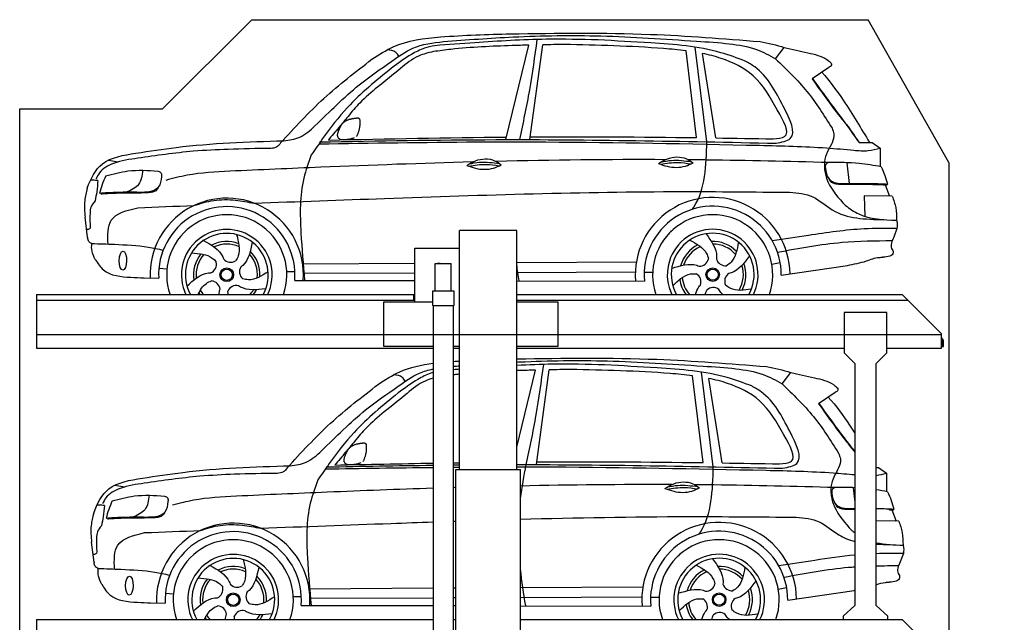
# Model space of a CAD drawing. Header units: millimetres. Extents: x 200 to 5711, y 92 to 9350.
# Tile 4 of 4: x 200 to 5711, y 5975 to 9350. Entities that reach past the tile are written whole.
import ezdxf

# ---------------------------------------------------------------- set-up
doc = ezdxf.new("R2010")
doc.units = ezdxf.units.MM
doc.linetypes.add('GEN3', pattern=[6.25, 5, -1.25])
doc.layers.add('3', color=6, linetype='GEN3')
doc.layers.add('car', color=10, linetype='Continuous')

msp = doc.modelspace()

# ---------------------------------------------------------------- linework, layer by layer
for p, q in [((1000, 8850), (1500, 9350)), ((5400, 8550), (4950, 9350)), ((200, 8850), (1000, 8850)), ((2982, 8170), (2662, 8170)), ((2412, 8070), (2662, 8070)), ((2412, 7770), (2412, 8070)), ((2526, 7985.4), (2616, 7985.4)), ((2526, 7830), (2526, 7985.4)), ((2553.5, 7985.4), (2538.5, 7985.4)), ((2616, 7830), (2616, 7985.4)), ((2631, 7830), (2511, 7830)), ((2511, 7830), (2511, 7751)), ((2631, 7751), (2631, 7830)), ((295, 7810), (2412, 7810)), ((295, 7810), (295, 7510)), ((2406, 7780), (2406, 7810)), ((2982, 7810), (5140, 7810)), ((5360, 7590), (5140, 7810)), ((2237.5, 7520), (2237.5, 7770)), ((2237.5, 7770), (2511, 7770)), ((2511, 7751), (2512, 7750)), ((2512, 7750), (2630, 7750)), ((2513.5, 7750), (2513.5, 3990)), ((2628.5, 3990), (2628.5, 7750)), ((2630, 7750), (2631, 7751)), ((2982, 7770), (3212.5, 7770)), ((3212.5, 7770), (3212.5, 7520)), ((4814.5, 7710), (4814.5, 7485)), ((5054.5, 7710), (4814.5, 7710)), ((5054.5, 7485), (5054.5, 7710)), ((5360, 7510), (5360, 7590)), ((5360, 7557.7), (5360, 7550)), ((295, 7510), (2513.5, 7510)), ((2513.5, 7520), (2237.5, 7520)), ((2662, 7520), (2628.5, 7520)), ((2628.5, 7510), (2662, 7510)), ((3212.5, 7520), (2982, 7520)), ((2982, 7510), (4814.5, 7510)), ((5054.5, 7510), (5360, 7510)), ((4874.5, 7425), (4814.5, 7485)), ((5054.5, 7485), (4994.5, 7425)), ((4874.5, 7425), (4874.5, 6603.1)), ((4994.5, 6611.3), (4994.5, 7425)), ((2641, 265), (2641, 6830)), ((2641, 6830), (3003, 6830)), ((3003, 265), (3003, 6830)), ((4874.5, 6603.1), (4874.5, 6070)), ((4994.5, 6070), (4994.5, 6611.3)), ((4874.5, 6070), (4809.5, 6010)), ((5059.5, 6010), (4994.5, 6070)), ((4809.5, 6010), (4809.5, 5990)), ((5059.5, 5990), (5059.5, 6010)), ((295, 5990), (2513.5, 5990)), ((295, 5990), (295, 5690)), ((2628.5, 5990), (2641, 5990)), ((3003, 5990), (5140, 5990)), ((5360, 5770), (5140, 5990))]:
    msp.add_line(p, q)
for points in [[(1500, 9350), (4950, 9350)], [(5711.2, 3950), (5400, 3950), (5400, 200), (4950, 192.9), (4950, 91.6), (4850, 91.6), (4850, 177), (200, 250), (200, 8850)], [(5400, 8550), (5400, 3950)], [(2662, 6830), (2662, 8170)], [(2982, 6830), (2982, 8170)], [(2616, 7830), (2526, 7830)], [(295, 7780), (2135.5, 7780), (2406, 7780)], [(2982, 7780), (5170, 7780)]]:
    msp.add_lwpolyline(points)
msp.add_lwpolyline([(5360, 7557.7, -0.182676), (5362, 7552.4), (5362, 7520), (5370, 7520), (5370, 7552.4, 0.305615), (5360, 7567.3)], format="xyb")
at = {"layer": '3'}
msp.add_line((5360, 7585), (295, 7585), dxfattribs=at)
at = {"layer": 'car'}
for p, q in [((2921.8, 8678.3), (3050.3, 9207.2)), ((3055.7, 8678.3), (3127.3, 9209)), ((3988.9, 8689.3), (3929.9, 9175.9)), ((4046.1, 8666), (3980.6, 9196)), ((4096.2, 8687.7), (4021.5, 9160.9)), ((4430.9, 9131.1), (4479.7, 9194.6)), ((4728.7, 9082.1), (4635.7, 9018.8)), ((4898.3, 8661.4), (4956.7, 8661.7)), ((4901.2, 8662.2), (4936.2, 8662.3)), ((4936.2, 8662.3), (4956.3, 8662.4)), ((4956.7, 8661.7), (4971.2, 8662.1)), ((4971.2, 8662.1), (5015.7, 8631.2)), ((5015.7, 8631.2), (5015.7, 8527.1)), ((696.7, 8563.4), (751.3, 8553.4)), ((4829.7, 8549.1), (4842.1, 8432.1)), ((5044.6, 8425.4), (5069.1, 8362.4)), ((5083.8, 8362.3), (4926, 8363.7)), ((4926, 8363.7), (4931.4, 8248.3)), ((579.8, 8132.2), (566.3, 8243.3)), ((5110.5, 8180.3), (5092.3, 8132.9)), ((2982, 7990.6), (3652, 7994.7)), ((979.4, 7957.9), (1024.4, 7955.1)), ((1694.9, 7940.5), (1740.1, 7940.2)), ((1786.7, 7983.3), (2412, 7987.1)), ((2982, 7934.9), (3646.1, 7937.6)), ((4410, 7981.2), (4456.8, 7990.1)), ((4463, 7919.6), (4833.7, 7974.1)), ((896.4, 7904.1), (978.1, 7901.9)), ((1739.3, 7890), (2412, 7888.7)), ((1788, 7929.9), (2412, 7932.5)), ((2982, 7887.7), (3696.5, 7886.3)), ((3695.1, 7936.1), (3742.8, 7935.5)), ((2982, 6956.7), (3086.6, 7387.2)), ((3092, 6858.2), (3163.5, 7388.9)), ((4025.1, 6869.3), (3966.1, 7355.9)), ((4082.3, 6846), (4016.8, 7375.9)), ((4132.4, 6867.7), (4057.8, 7340.8)), ((4467.2, 7311.1), (4516, 7374.6)), ((4765, 7262.1), (4672, 7198.7)), ((4994.5, 6841.7), (5007.5, 6842.1)), ((5007.5, 6842.1), (5051.9, 6811.2)), ((5051.9, 6811.2), (5051.9, 6707.1)), ((733, 6743.4), (787.6, 6733.3)), ((4866, 6729.1), (4874.5, 6648.3)), ((5080.9, 6605.3), (5105.3, 6542.4)), ((5120.1, 6542.3), (4994.5, 6543.3)), ((616.1, 6312.1), (602.6, 6423.3)), ((5146.7, 6360.3), (5128.6, 6312.9)), ((3003, 6170.5), (3688.3, 6174.6)), ((1015.6, 6137.9), (1060.6, 6135)), ((1731.2, 6120.5), (1776.4, 6120.2)), ((1823, 6163.3), (2513.5, 6167.5)), ((2628.5, 6168.2), (2641, 6168.3)), ((3003, 6114.8), (3682.3, 6117.6)), ((4446.2, 6161.2), (4493, 6170.1)), ((4499.2, 6099.5), (4870, 6154)), ((932.7, 6084), (1014.4, 6081.9)), ((1775.5, 6069.9), (2513.5, 6068.6)), ((1824.3, 6109.8), (2513.5, 6112.7)), ((2628.5, 6113.2), (2641, 6113.3)), ((2628.5, 6068.3), (2641, 6068.3)), ((3003, 6067.7), (3732.7, 6066.3)), ((3731.4, 6116.1), (3779.1, 6115.5))]:
    msp.add_line(p, q, dxfattribs=at)
for centre, radius in [((1359.1, 7921.5), 38.2), ((1359.1, 7921.5), 31.6), ((4079, 7922), 38.2), ((4079, 7922), 31.6), ((1395.4, 6101.4), 38.2), ((1395.4, 6101.4), 31.6), ((4115.2, 6101.9), 38.2), ((4115.2, 6101.9), 31.6)]:
    msp.add_circle(centre, radius, dxfattribs=at)
for centre, radius, start, end in [((1359.1, 7921.4), 429, 355.78, 182.2892), ((4078.9, 7921.4), 433.1, 0.713, 184.6115), ((1359.1, 7921.5), 381.5, 355.2633, 182.9357), ((4078.9, 7921.4), 384, 359.7282, 185.2384), ((1359.1, 7921.4), 336.4, 340.6532, 199.3468), ((4078.9, 7921.4), 336.4, 340.6629, 199.3371), ((1359.1, 7921.4), 254, 333.9755, 206.0245), ((4078.9, 7922), 254, 333.8446, 206.1554), ((1359.1, 7921.5), 231.9, 331.2724, 208.7276), ((1359.1, 7921.5), 186.2, 69.0353, 117.173), ((4079, 7922), 231.9, 331.1287, 208.8713), ((4079, 7922), 186.2, 44.2633, 92.4011), ((1359.1, 7921.5), 171.5, 66.3622, 114.5079), ((1359.1, 7921.5), 186.2, 357.0232, 45.1683), ((4079, 7922), 186.2, 116.2626, 164.3912), ((4079, 7922), 171.5, 113.5905, 161.7257), ((4079, 7922), 171.5, 41.5902, 89.736), ((1359.1, 7921.5), 186.2, 141.0346, 189.1631), ((1359.1, 7921.5), 171.5, 138.3625, 186.4977), ((1249.2, 7980.3), 52.3, 293.4441, 13.2029), ((1381.1, 8044.1), 52.3, 221.4441, 301.2029), ((1359.1, 7921.5), 171.5, 354.349, 42.5022), ((4003.9, 8021.5), 52.3, 268.6722, 348.431), ((4150.4, 8024.1), 52.3, 196.6722, 276.431), ((1482.6, 7938.4), 52.3, 149.4441, 229.2029), ((4079, 7922), 171.5, 329.577, 17.7302), ((4079, 7922), 186.2, 332.2513, 20.3964), ((1269.2, 7835.2), 52.3, 5.4441, 85.2029), ((4079, 7922), 186.2, 188.2502, 216.9603), ((4079, 7922), 171.5, 185.5775, 220.7571), ((3961.1, 7881.3), 52.3, 340.6722, 60.431), ((4198.2, 7885.6), 52.3, 124.6722, 204.431), ((1359.1, 7921.5), 171.5, 210.3494, 220.5327), ((1413.4, 7809.3), 52.3, 77.4441, 157.2029), ((1359.1, 7921.5), 171.5, 319.4673, 330.4884), ((1359.1, 7921.5), 186.2, 323.2357, 333.1555), ((4081.2, 7797.4), 52.3, 52.6722, 132.431), ((1359.1, 7921.5), 186.2, 213.0221, 216.7643), ((1395.3, 6101.4), 429, 355.78, 182.2892), ((4115.2, 6101.4), 433.1, 0.713, 184.6115), ((1395.4, 6101.4), 381.5, 355.2633, 182.9357), ((4115.2, 6101.4), 384, 359.7282, 185.2384), ((1395.3, 6101.4), 336.4, 340.6587, 199.3413), ((4115.2, 6101.4), 336.4, 340.6683, 199.3317), ((1395.3, 6101.4), 254, 333.9831, 206.0169), ((4115.2, 6101.9), 254, 333.8522, 206.1478), ((1395.4, 6101.4), 231.9, 331.2809, 208.7191), ((1395.4, 6101.4), 186.2, 69.0353, 117.173), ((4115.2, 6101.9), 231.9, 331.1372, 208.8628), ((4115.2, 6101.9), 186.2, 44.2633, 92.4011), ((1395.4, 6101.4), 171.5, 66.3622, 114.5079), ((1395.4, 6101.4), 186.2, 357.0232, 45.1683), ((4115.2, 6101.9), 186.2, 116.2626, 164.3912), ((4115.2, 6101.9), 171.5, 113.5905, 161.7257), ((4115.2, 6101.9), 171.5, 41.5902, 89.736), ((1395.4, 6101.4), 186.2, 141.0346, 189.1631), ((1395.4, 6101.4), 171.5, 138.3625, 186.4977), ((1417.4, 6224.1), 52.3, 221.4441, 301.2029), ((1395.4, 6101.4), 171.5, 354.349, 42.5022), ((4040.2, 6201.4), 52.3, 268.6722, 348.431), ((4186.6, 6204.1), 52.3, 196.6722, 276.431), ((1285.5, 6160.3), 52.3, 293.4441, 13.2029), ((1518.8, 6118.4), 52.3, 149.4441, 229.2029), ((4115.2, 6101.9), 171.5, 329.577, 17.7302), ((4115.2, 6101.9), 186.2, 332.2513, 20.3964), ((1305.4, 6015.2), 52.3, 5.4441, 85.2029), ((4115.2, 6101.9), 186.2, 188.2502, 216.9487), ((4115.2, 6101.9), 171.5, 185.5775, 220.7438), ((3997.4, 6061.3), 52.3, 340.6722, 60.431), ((4234.4, 6065.6), 52.3, 124.6722, 204.431), ((1395.4, 6101.4), 171.5, 210.3494, 220.5194), ((1449.6, 5989.2), 52.3, 77.4441, 157.2029), ((1395.4, 6101.4), 171.5, 319.4806, 330.4884), ((1395.4, 6101.4), 186.2, 323.2473, 333.1555), ((4117.5, 5977.3), 52.3, 52.6722, 132.431), ((1395.4, 6101.4), 186.2, 213.0221, 216.7527)]:
    msp.add_arc(centre, radius, start, end, dxfattribs=at)
for centre in [(777.7, 8000.1), (814, 6180)]:
    msp.add_ellipse(centre, major_axis=(-0.6, -53.8), ratio=0.38902, dxfattribs=at)
for points in [[(2171.4, 9128.1), (2290.8, 9198.1), (2555.9, 9253.3), (2946.9, 9270.7)], [(2946.9, 9270.7), (3730.1, 9267.9), (4344, 9227.3)], [(1677.7, 8672), (1767.6, 8692.1), (1852.8, 8755.5), (2099.9, 8984.6), (2282.6, 9117.3), (2401.3, 9191), (2572.4, 9227.5)], [(2524.4, 9204.4), (2465.1, 9189.8), (2393.2, 9155.5), (2281.5, 9079.3)], [(3437.4, 9236.7), (3147.5, 9240.3), (2746.9, 9220.6), (2524.4, 9204.4)], [(2998.9, 8678.4), (3054.7, 8956.3), (3096.7, 9239.3)], [(4261.1, 9118.6), (4124.5, 9165.2), (3731.9, 9219.6), (3437.4, 9236.7)], [(4171.8, 9215), (4324.9, 9183.2), (4430.9, 9131.1)], [(2515.9, 9171.2), (2433, 9146.3), (2332.4, 9077.3), (2203.5, 8972.9)], [(2322.3, 9145.3), (2304.5, 9166.8), (2258.7, 9182.1)], [(4479.7, 9194.6), (4612.2, 9164.6), (4718.4, 9126.2), (4742.4, 9107)], [(1660.3, 8659.6), (1903.3, 8909.4), (2171.4, 9128.1)], [(4473.9, 8865.6), (4314.5, 9085.4), (4261.1, 9118.6)], [(4430.9, 9131.1), (4606.6, 8947.5), (4747.2, 8742.4)], [(4742.4, 9107), (4743.1, 9096.2), (4728.7, 9082.1)], [(2281.5, 9079.3), (2035.2, 8858.4), (1895.8, 8683.7), (1832.4, 8592.5)], [(4635.7, 9018.8), (4791.7, 8806.5), (4834.1, 8753)], [(4637.2, 9019.8), (4732.8, 8888.6), (4812, 8782.8)], [(2203.5, 8972.9), (2103.5, 8883.2), (2037.9, 8808.3), (1986.2, 8745.4), (1927.6, 8675.8)], [(4416.9, 8682.4), (4481.6, 8695.7), (4440.6, 8845.6)], [(4434.4, 8658.1), (4513, 8684.6), (4473.9, 8865.6)], [(4812, 8782.8), (4833.9, 8755.7), (4840.5, 8746)], [(4747.2, 8742.4), (4757.3, 8709.9), (4722.5, 8611.7), (4704.8, 8554.7), (4704.5, 8521.6)], [(4834.1, 8753), (4866.1, 8706.1), (4898.3, 8661.4)], [(4840.5, 8746), (4882.4, 8685.1)], [(1660.3, 8659.6), (1639.4, 8637), (1604.9, 8629.3)], [(1874.9, 8654.1), (2756.9, 8665.3), (3145.6, 8665.3), (4341.4, 8646.6)], [(1878.7, 8665.3), (2864.3, 8678.2), (4434.4, 8658.1)], [(4882.4, 8685.1), (4897.2, 8664.5), (4897.8, 8663.6), (4898.2, 8663.2), (4901.2, 8662.2)], [(1604.9, 8629.3), (1367, 8623.9), (1171.9, 8612.8), (860.9, 8573.8)], [(4341.4, 8646.6), (4716.6, 8632), (4869.1, 8619.3)], [(4869.1, 8619.3), (4949.5, 8616.6), (5015.7, 8631.2)], [(860.9, 8573.8), (726, 8545), (646.4, 8491.8), (627, 8457.9)], [(1832.4, 8592.5), (1790.5, 8462.5), (1774.1, 8157.2), (1795, 7889.9)], [(2701.9, 8533.8), (2751.7, 8560.1), (2858.2, 8560.4), (2895.6, 8537.3)], [(3775.4, 8544.6), (3825.2, 8571), (3931.6, 8571.3), (3969, 8548.2)], [(4728.6, 8550), (4711, 8537.9), (4709.6, 8518.6)], [(5021.9, 8526), (4899.2, 8544.7), (4728.6, 8550)], [(681.3, 8474.6), (806.2, 8502.8), (974.4, 8502.3)], [(888.1, 8506.6), (865.3, 8427.3), (795.7, 8383.2)], [(974.4, 8502.3), (992, 8490.4), (993.8, 8471.2)], [(1376.6, 8501.4), (1137.4, 8478.6), (1018.6, 8450.2)], [(4704.5, 8521.6), (4706.9, 8500), (4724, 8442.6), (4821.6, 8309.4)], [(4709.6, 8518.6), (4728.3, 8459.9), (4749.7, 8442.9), (4790.9, 8433), (4848.4, 8432.3)], [(5021.9, 8526), (5042, 8478), (5057.1, 8429.2)], [(637.5, 8449.2), (610.2, 8451.1), (596.7, 8451.5)], [(637.5, 8449.2), (631.3, 8386.6), (621.6, 8334.9)], [(681.3, 8474.6), (661.8, 8426.3), (647.4, 8377.3)], [(993.8, 8471.2), (975.8, 8412.2), (954.6, 8395), (913.5, 8384.5), (856, 8383.1)], [(4728.4, 8459.8), (4742.7, 8440.2), (4761.2, 8432.5), (4774, 8430), (4791.2, 8428.7), (4806.1, 8428.1)], [(4848.4, 8432.3), (4970.3, 8432.9), (5057.1, 8429.2)], [(856, 8383.1), (734.2, 8382.1), (647.4, 8377.3)], [(898.4, 8379.4), (825.7, 8378.8), (749.6, 8377.8), (709.7, 8376.1), (675.9, 8374.6)], [(975.7, 8412.1), (961.7, 8392.3), (943.2, 8384.4), (930.4, 8381.7), (913.3, 8380.2), (898.4, 8379.4)], [(4509.8, 8383.4), (4639.4, 8357.6), (4748.5, 8284.9), (5036.3, 8230.3)], [(4806.1, 8428.1), (4878.8, 8428.4), (4954.9, 8428.4), (4994.8, 8427.2), (5028.7, 8426.2)], [(5028.7, 8426.2), (5039.4, 8425.6), (5050, 8425.1)], [(5050, 8425.1), (5054.8, 8425.8), (5057.1, 8429.2)], [(621.6, 8334.9), (599.2, 8302), (593.7, 8266.1)], [(675.9, 8374.6), (665.2, 8374), (654.6, 8373.3)], [(1175.6, 8309.2), (1286.6, 8337.8), (1408.3, 8338.9), (1512.5, 8322.1)], [(5083.8, 8362.3), (5103.3, 8297.5), (5107.9, 8227.1)], [(4821.6, 8309.4), (4896.9, 8261.9), (5108.6, 8227.1)], [(593.7, 8266.1), (594.1, 8205.6), (590.2, 8177.9), (574.6, 8175.1)], [(603.5, 8096.8), (587.2, 8106.8), (580.3, 8129.1)], [(5092.3, 8132.9), (5080.7, 8068.3), (5087.6, 8057.6)], [(623.2, 8007.6), (604.8, 8053.4), (603.5, 8096.8)], [(5087.6, 8057.6), (5088.7, 8044.9), (5031.4, 8019.2)], [(623.2, 8007.6), (668.9, 7948.7), (822.9, 7907.2), (896.4, 7904.1)], [(4833.8, 7974.1), (4939.2, 7998.8), (5010.9, 8018.7), (5031.4, 8019.2)], [(1590.4, 7938.4), (1480, 7893.4), (1448.4, 7898.8)], [(4296.1, 7840.5), (4177, 7845.9), (4150.6, 7864)], [(2983.2, 7450.6), (3766.3, 7447.9), (4380.3, 7407.2)], [(3035.2, 6858.3), (3091, 7136.3), (3133, 7419.3)], [(4297.4, 7298.6), (4160.7, 7345.2), (3768.2, 7399.6), (3473.7, 7416.7)], [(4208, 7395), (4361.2, 7363.1), (4467.2, 7311.1)], [(2358.5, 7325.3), (2340.7, 7346.8), (2295, 7362.1)], [(4516, 7374.6), (4648.4, 7344.6), (4754.7, 7306.2), (4778.7, 7287)], [(1696.6, 6839.6), (1939.6, 7089.4), (2207.6, 7308.1)], [(4510.2, 7045.6), (4350.8, 7265.4), (4297.4, 7298.6)], [(4467.2, 7311.1), (4642.8, 7127.5), (4783.4, 6922.4)], [(4778.7, 7287), (4779.4, 7276.1), (4765, 7262.1)], [(2317.8, 7259.3), (2071.5, 7038.4), (1932, 6863.6), (1868.7, 6772.5)], [(4672, 7198.7), (4827.9, 6986.4), (4870.4, 6933)], [(4673.5, 7199.8), (4769, 7068.6), (4848.2, 6962.8)], [(2239.7, 7152.9), (2139.8, 7063.1), (2074.1, 6988.3), (2022.4, 6925.3), (1963.9, 6855.8)], [(4453.2, 6862.3), (4517.9, 6875.7), (4476.9, 7025.5)], [(4470.6, 6838.1), (4549.3, 6864.6), (4510.2, 7045.6)], [(4783.4, 6922.4), (4793.5, 6889.8), (4758.8, 6791.7), (4741.1, 6734.7), (4740.7, 6701.6)], [(1696.6, 6839.6), (1675.7, 6817), (1641.2, 6809.3)], [(1641.2, 6809.3), (1403.2, 6803.9), (1208.2, 6792.8), (897.2, 6753.8)], [(897.2, 6753.8), (762.2, 6725), (682.7, 6671.8), (663.3, 6637.9)], [(1868.7, 6772.5), (1826.8, 6642.4), (1810.4, 6337.1), (1831.3, 6069.8)], [(3811.6, 6724.6), (3861.4, 6751), (3967.9, 6751.2), (4005.3, 6728.1)], [(4764.8, 6729.9), (4747.3, 6717.8), (4745.8, 6698.6)], [(717.6, 6654.5), (842.5, 6682.8), (1010.6, 6682.2)], [(924.3, 6686.6), (901.6, 6607.3), (832, 6563.2)], [(1010.6, 6682.2), (1028.3, 6670.4), (1030, 6651.1)], [(1412.8, 6681.4), (1173.7, 6658.5), (1054.9, 6630.2)], [(4740.7, 6701.6), (4743.1, 6679.9), (4760.2, 6622.6), (4857.8, 6489.4)], [(5058.2, 6706), (5078.3, 6658), (5093.4, 6609.2)], [(673.8, 6629.2), (646.5, 6631.1), (633, 6631.5)], [(673.8, 6629.2), (667.6, 6566.6), (657.9, 6514.9)], [(717.6, 6654.5), (698.1, 6606.2), (683.7, 6557.3)], [(1030, 6651.1), (1012, 6592.1), (990.9, 6574.9), (949.8, 6564.5), (892.3, 6563)], [(4764.6, 6639.8), (4779, 6620.2), (4797.5, 6612.5), (4810.3, 6609.9), (4827.4, 6608.7), (4842.4, 6608.1)], [(892.3, 6563), (770.5, 6562.1), (683.7, 6557.3)], [(934.7, 6559.4), (862, 6558.8), (785.8, 6557.8), (746, 6556.1), (712.1, 6554.6)], [(1012, 6592.1), (997.9, 6572.3), (979.5, 6564.4), (966.7, 6561.6), (949.6, 6560.2), (934.7, 6559.4)], [(5065, 6606.1), (5075.6, 6605.6), (5086.3, 6605)], [(5086.3, 6605), (5091, 6605.8), (5093.4, 6609.2)], [(657.9, 6514.9), (635.5, 6482), (630, 6446)], [(712.1, 6554.6), (701.4, 6553.9), (690.8, 6553.2)], [(1211.8, 6489.2), (1322.8, 6517.8), (1444.6, 6518.9), (1548.8, 6502)], [(5120.1, 6542.3), (5139.6, 6477.5), (5144.2, 6407.1)], [(630, 6446), (630.3, 6385.5), (626.4, 6357.8), (610.9, 6355)], [(639.8, 6276.8), (623.5, 6286.8), (616.5, 6309)], [(5128.6, 6312.9), (5117, 6248.3), (5123.8, 6237.6)], [(659.5, 6187.6), (641.1, 6233.4), (639.8, 6276.8)], [(5123.8, 6237.6), (5125, 6224.9), (5067.6, 6199.1)], [(659.5, 6187.6), (705.2, 6128.7), (859.2, 6087.2), (932.7, 6084)], [(1626.6, 6118.4), (1516.3, 6073.4), (1484.7, 6078.8)], [(4332.3, 6020.4), (4213.3, 6025.8), (4186.8, 6044)]]:
    msp.add_spline(points, degree=3, dxfattribs=at)
for points, knots in [([(2572.4, 9227.5), (2702.3, 9237.3), (2995.4, 9259.4), (3468.4, 9265.7), (3870.3, 9237.3), (4114.1, 9221.8), (4171.8, 9215)], [0, 0, 0, 0, 391.04113, 881.651907, 1416.366113, 1602.404452, 1602.404452, 1602.404452, 1602.404452]), ([(3050.3, 9207.2), (3019.1, 9206.5), (2873.4, 9202.6), (2694.7, 9195), (2548.6, 9175.6), (2515.9, 9171.2)], [197.256536, 197.256536, 197.256536, 197.256536, 291.063452, 634.28515, 733.122134, 733.122134, 733.122134, 733.122134]), ([(3929.9, 9175.9), (3888.2, 9181.3), (3660.8, 9201.6), (3433.2, 9207), (3247.5, 9211.4)], [637.56261, 637.56261, 637.56261, 637.56261, 763.549902, 1320.810124, 1320.810124, 1320.810124, 1320.810124]), ([(4440.6, 8845.6), (4401.3, 8914.9), (4327.8, 9044.5), (4157.7, 9127.5), (4056.9, 9153.6), (4021.5, 9160.9)], [0, 0, 0, 0, 233.684399, 436.644927, 544.706034, 544.706034, 544.706034, 544.706034]), ([(4689.7, 9055.5), (4733.7, 9007.9), (4829.2, 8874.3), (4910.4, 8740.7), (4956.7, 8661.7)], [395.653943, 395.653943, 395.653943, 395.653943, 587.122502, 864.540302, 864.540302, 864.540302, 864.540302]), ([(851, 8602.3), (926, 8613.9), (1199.6, 8656.3), (1476.6, 8666.2), (1677.7, 8672)], [0, 0, 0, 0, 227.568723, 830.29912, 830.29912, 830.29912, 830.29912]), ([(3966.1, 8288.5), (3968.9, 8292.4), (4038.4, 8396.2), (4042.3, 8533.7), (4046.1, 8666)], [175.182029, 175.182029, 175.182029, 175.182029, 189.890093, 562.592573, 562.592573, 562.592573, 562.592573]), ([(578.2, 8405.6), (598.3, 8461.2), (652.2, 8570.9), (781.1, 8591.3), (851, 8602.3)], [67.561551, 67.561551, 67.561551, 67.561551, 233.573658, 430.399521, 430.399521, 430.399521, 430.399521]), ([(2735.4, 8553), (2451.9, 8545.5), (1998.8, 8529.3), (1546.1, 8509), (1376.6, 8501.4)], [1993.331731, 1993.331731, 1993.331731, 1993.331731, 2843.912796, 3352.993084, 3352.993084, 3352.993084, 3352.993084]), ([(2715.5, 8542), (2735, 8546), (2791.5, 8556.5), (2848.7, 8549.2), (2886.2, 8544)], [7.57653, 7.57653, 7.57653, 7.57653, 52.544532, 137.659237, 137.659237, 137.659237, 137.659237]), ([(3775.4, 8544.6), (3791.4, 8538.7), (3839.6, 8521.7), (3910.4, 8519.6), (3955.1, 8541.4), (3969, 8548.2)], [5.208578, 5.208578, 5.208578, 5.208578, 44.198582, 121.455021, 156.55166, 156.55166, 156.55166, 156.55166]), ([(3787.1, 8540.4), (3819.4, 8545.9), (3876, 8555.3), (3932.5, 8546.5), (3956.6, 8542.2)], [0, 0, 0, 0, 73.878693, 129.282646, 129.282646, 129.282646, 129.282646]), ([(3789, 8552.9), (3808.5, 8556.8), (3864.9, 8567.3), (3922.2, 8560.1), (3959.6, 8554.8)], [7.57653, 7.57653, 7.57653, 7.57653, 52.544532, 137.659237, 137.659237, 137.659237, 137.659237]), ([(4728.6, 8550), (4502, 8555.6), (4240.3, 8562.1), (3978.6, 8564.9), (3943.6, 8565.2)], [0, 0, 0, 0, 679.940772, 785.142685, 785.142685, 785.142685, 785.142685]), ([(2701.9, 8533.8), (2718, 8527.8), (2766.1, 8510.8), (2837, 8508.7), (2881.6, 8530.5), (2895.6, 8537.3)], [5.208578, 5.208578, 5.208578, 5.208578, 44.198582, 121.455021, 156.55166, 156.55166, 156.55166, 156.55166]), ([(2713.7, 8529.6), (2746, 8535), (2802.6, 8544.4), (2859, 8535.6), (2883.2, 8531.3)], [0, 0, 0, 0, 73.878693, 129.282646, 129.282646, 129.282646, 129.282646]), ([(578.2, 8405.6), (572.3, 8382.7), (558.6, 8329.4), (562.8, 8274.6), (566.3, 8243.3)], [0, 0, 0, 0, 70.489124, 164.038385, 164.038385, 164.038385, 164.038385]), ([(1512.5, 8322.1), (1755.9, 8331.3), (2553.9, 8360.9), (3553.1, 8393.1), (4308.9, 8385.5), (4509.8, 8383.4)], [651.356687, 651.356687, 651.356687, 651.356687, 1382.168851, 3046.715693, 3649.598352, 3649.598352, 3649.598352, 3649.598352]), ([(5110.5, 8180.3), (5049, 8180.7), (4883, 8181.7), (4650.8, 8147.5), (4480.1, 8121.5), (4412.8, 8111.2)], [0, 0, 0, 0, 184.056968, 497.583163, 702.083529, 702.083529, 702.083529, 702.083529]), ([(1229.5, 8113.8), (1273.7, 8088.6), (1322.4, 8060.8), (1340.5, 8014), (1342, 8009.5)], [0, 0, 0, 0, 140.862207, 155.3883, 155.3883, 155.3883, 155.3883]), ([(1414.4, 8146.7), (1424.8, 8104.9), (1438.2, 8051.5), (1414.5, 8008.5), (1408.2, 7999.4)], [0, 0, 0, 0, 119.179133, 152.546972, 152.546972, 152.546972, 152.546972]), ([(1502, 8104.1), (1491.6, 8054.3), (1480.3, 7999.4), (1441.3, 7967.7), (1437.5, 7964.9)], [0, 0, 0, 0, 140.862207, 155.444261, 155.444261, 155.444261, 155.444261]), ([(3951.2, 8115.5), (3988.9, 8094.8), (4037.2, 8068.3), (4052.7, 8021.7), (4055.1, 8010.9)], [0, 0, 0, 0, 119.179133, 152.627431, 152.627431, 152.627431, 152.627431]), ([(4041.8, 8150.9), (4071.4, 8109.5), (4104, 8063.8), (4100.8, 8013.8), (4100.3, 8009.1)], [0, 0, 0, 0, 140.862207, 155.3883, 155.3883, 155.3883, 155.3883]), ([(4223.5, 8103.3), (4215.5, 8061), (4205.3, 8006.9), (4165.7, 7977.8), (4156.2, 7972.2)], [0, 0, 0, 0, 119.179133, 152.546972, 152.546972, 152.546972, 152.546972]), ([(5083, 8111.2), (4989.5, 8110.2), (4774.1, 8108), (4562.1, 8069.1), (4442.2, 8045.8)], [0, 0, 0, 0, 279.844829, 645.252119, 645.252119, 645.252119, 645.252119]), ([(603.5, 8096.8), (645.8, 8095.2), (751.4, 8091.1), (886.1, 8085.7), (975.7, 8065.7), (1003.2, 8059)], [0, 0, 0, 0, 126.842835, 317.453829, 402.289222, 402.289222, 402.289222, 402.289222]), ([(1162, 8043.7), (1204.9, 8040.7), (1259.8, 8036.9), (1293.4, 8001), (1300.2, 7992.2)], [0, 0, 0, 0, 119.179133, 152.627431, 152.627431, 152.627431, 152.627431]), ([(4285.2, 8028), (4255, 7987.1), (4221.6, 7941.9), (4173, 7929.5), (4168.4, 7928.6)], [0, 0, 0, 0, 140.862207, 155.444261, 155.444261, 155.444261, 155.444261]), ([(3849.7, 7957.4), (3898.2, 7972.8), (3951.8, 7989.7), (3998.4, 7971.2), (4002.7, 7969.2)], [0, 0, 0, 0, 140.862207, 155.442461, 155.442461, 155.442461, 155.442461]), ([(1136.1, 7857.6), (1173.7, 7891.9), (1215.2, 7929.6), (1265.3, 7932.4), (1270.1, 7932.4)], [0, 0, 0, 0, 140.862207, 155.442461, 155.442461, 155.442461, 155.442461]), ([(1198.1, 7810), (1210, 7835.6), (1229.9, 7868), (1263.1, 7883.6), (1273.5, 7887.3)], [38.726628, 38.726628, 38.726628, 38.726628, 119.179133, 152.616634, 152.616634, 152.616634, 152.616634]), ([(3855.4, 7860.3), (3886.7, 7889.7), (3926.8, 7927.5), (3975.9, 7927.8), (3987, 7926.8)], [0, 0, 0, 0, 119.179133, 152.616634, 152.616634, 152.616634, 152.616634]), ([(1315.7, 7810), (1315.9, 7815.5), (1317.1, 7825.7), (1319.7, 7835.7), (1321.2, 7840.3)], [123.38508, 123.38508, 123.38508, 123.38508, 140.862207, 155.531654, 155.531654, 155.531654, 155.531654]), ([(1577, 7842), (1526.4, 7836.4), (1470.6, 7830.3), (1428.5, 7857.5), (1424.6, 7860.3)], [0, 0, 0, 0, 140.862207, 155.53262, 155.53262, 155.53262, 155.53262]), ([(3982.2, 7810), (3986.2, 7825.7), (3994.1, 7844.7), (4007.3, 7860.6), (4010.5, 7864.1)], [91.365185, 91.365185, 91.365185, 91.365185, 140.862207, 155.531654, 155.531654, 155.531654, 155.531654]), ([(4136, 7810), (4130.3, 7815.2), (4121.9, 7824.2), (4115.2, 7834.9), (4112.8, 7839)], [116.584989, 116.584989, 116.584989, 116.584989, 140.862207, 155.53262, 155.53262, 155.53262, 155.53262]), ([(2982, 7432.5), (2987.6, 7432.8), (3156.6, 7441.1), (3504.6, 7445.7), (3906.5, 7417.3), (4150.3, 7401.8), (4208, 7395)], [374.209489, 374.209489, 374.209489, 374.209489, 391.04113, 881.651907, 1416.366113, 1602.404452, 1602.404452, 1602.404452, 1602.404452]), ([(1714, 6852), (1745.1, 6856), (1812.2, 6864.6), (1948.5, 6988.8), (2100.8, 7148.9), (2295.6, 7278.9), (2417.3, 7369), (2487.3, 7388.4), (2513.5, 7393.7)], [0, 0, 0, 0, 92.088496, 198.244431, 535.20583, 761.03899, 900.746615, 980.891109, 980.891109, 980.891109, 980.891109]), ([(2207.6, 7308.1), (2246.5, 7333.7), (2339.6, 7394.9), (2448.7, 7417.4), (2513.5, 7425.5)], [0, 0, 0, 0, 138.416977, 331.380712, 331.380712, 331.380712, 331.380712]), ([(3473.7, 7416.7), (3377, 7419.1), (3213.1, 7423.1), (3049.2, 7416.8), (2982, 7413.2)], [0, 0, 0, 0, 289.925788, 491.832089, 491.832089, 491.832089, 491.832089]), ([(3086.6, 7387.2), (3055.3, 7386.4), (3020.5, 7385.5), (2985.6, 7384.4), (2982, 7384.3)], [197.256536, 197.256536, 197.256536, 197.256536, 291.063452, 301.866828, 301.866828, 301.866828, 301.866828]), ([(3966.1, 7355.9), (3924.4, 7361.3), (3697.1, 7381.5), (3469.4, 7386.9), (3283.8, 7391.3)], [637.56261, 637.56261, 637.56261, 637.56261, 763.549902, 1320.810124, 1320.810124, 1320.810124, 1320.810124]), ([(2513.5, 7341.6), (2498.3, 7337.5), (2444.9, 7320.1), (2356.9, 7247.3), (2282.6, 7187.4), (2239.7, 7152.9)], [39.49211, 39.49211, 39.49211, 39.49211, 86.597787, 208.561469, 374.433345, 374.433345, 374.433345, 374.433345]), ([(2513.5, 7373.5), (2509.4, 7372.4), (2480, 7363.4), (2412, 7328.1), (2354.1, 7285.9), (2317.8, 7259.3)], [48.3543, 48.3543, 48.3543, 48.3543, 61.035564, 140.794883, 275.952712, 275.952712, 275.952712, 275.952712]), ([(2662, 7364.9), (2658.1, 7364.5), (2646.9, 7363.2), (2635.7, 7361.9), (2628.5, 7361)], [622.442423, 622.442423, 622.442423, 622.442423, 634.28515, 656.168587, 656.168587, 656.168587, 656.168587]), ([(4476.9, 7025.5), (4437.5, 7094.9), (4364, 7224.5), (4194, 7307.5), (4093.1, 7333.6), (4057.8, 7340.8)], [0, 0, 0, 0, 233.684399, 436.644927, 544.706034, 544.706034, 544.706034, 544.706034]), ([(4726, 7235.5), (4769.9, 7187.9), (4819.4, 7118.7), (4865, 7049.6), (4874.5, 7034.9)], [395.653943, 395.653943, 395.653943, 395.653943, 587.122502, 638.411614, 638.411614, 638.411614, 638.411614]), ([(4848.2, 6962.8), (4855.8, 6953.9), (4865.1, 6943.2), (4873.1, 6931.5), (4874.5, 6929.4)], [0, 0, 0, 0, 34.815048, 42.487727, 42.487727, 42.487727, 42.487727]), ([(887.2, 6782.3), (962.2, 6793.9), (1235.9, 6836.3), (1512.8, 6846.2), (1714, 6852)], [0, 0, 0, 0, 227.568723, 830.29912, 830.29912, 830.29912, 830.29912]), ([(2982, 6845.8), (3048.6, 6845.8), (3513.9, 6844.7), (3979.1, 6834.9), (4377.7, 6826.6)], [1070.905269, 1070.905269, 1070.905269, 1070.905269, 1270.770708, 2466.750946, 2466.750946, 2466.750946, 2466.750946]), ([(4002.4, 6468.5), (4005.1, 6472.4), (4074.7, 6576.1), (4078.6, 6713.7), (4082.3, 6846)], [175.182029, 175.182029, 175.182029, 175.182029, 189.890093, 562.592573, 562.592573, 562.592573, 562.592573]), ([(614.4, 6585.6), (634.6, 6641.2), (688.5, 6750.9), (817.3, 6771.2), (887.2, 6782.3)], [67.561551, 67.561551, 67.561551, 67.561551, 233.573658, 430.399521, 430.399521, 430.399521, 430.399521]), ([(4377.7, 6826.6), (4502.9, 6823.7), (4668.8, 6819.8), (4834, 6805.6), (4874.5, 6802)], [0, 0, 0, 0, 375.490289, 497.493068, 497.493068, 497.493068, 497.493068]), ([(2513.5, 6725.4), (2316.1, 6719.2), (1949.1, 6705.4), (1582.3, 6689), (1412.8, 6681.4)], [2251.539973, 2251.539973, 2251.539973, 2251.539973, 2843.912796, 3352.993084, 3352.993084, 3352.993084, 3352.993084]), ([(3811.6, 6724.6), (3827.7, 6718.7), (3875.8, 6701.7), (3946.7, 6699.5), (3991.3, 6721.3), (4005.3, 6728.1)], [5.208578, 5.208578, 5.208578, 5.208578, 44.198582, 121.455021, 156.55166, 156.55166, 156.55166, 156.55166]), ([(3823.4, 6720.4), (3855.7, 6725.8), (3912.3, 6735.3), (3968.7, 6726.4), (3992.9, 6722.2)], [0, 0, 0, 0, 73.878693, 129.282646, 129.282646, 129.282646, 129.282646]), ([(3825.2, 6732.9), (3844.7, 6736.8), (3901.2, 6747.3), (3958.4, 6740.1), (3995.9, 6734.8)], [7.57653, 7.57653, 7.57653, 7.57653, 52.544532, 137.659237, 137.659237, 137.659237, 137.659237]), ([(4764.8, 6729.9), (4538.2, 6735.6), (4276.6, 6742.1), (4014.9, 6744.9), (3979.8, 6745.2)], [0, 0, 0, 0, 679.940772, 785.142685, 785.142685, 785.142685, 785.142685]), ([(4745.8, 6698.6), (4748.8, 6677.1), (4753.2, 6646.1), (4789.5, 6618), (4828.9, 6611.6), (4858.8, 6611.7), (4874.5, 6612)], [0, 0, 0, 0, 61.688141, 88.915796, 131.377114, 178.657221, 178.657221, 178.657221, 178.657221]), ([(614.4, 6585.6), (608.5, 6562.7), (594.8, 6509.3), (599, 6454.6), (602.6, 6423.3)], [0, 0, 0, 0, 70.489124, 164.038385, 164.038385, 164.038385, 164.038385]), ([(3003, 6552.4), (3316.4, 6561), (3830.7, 6570.6), (4345.1, 6565.4), (4546.1, 6563.4)], [2106.33012, 2106.33012, 2106.33012, 2106.33012, 3046.715693, 3649.598352, 3649.598352, 3649.598352, 3649.598352]), ([(4546.1, 6563.4), (4591.3, 6559.6), (4681.2, 6551.9), (4772.7, 6463.1), (4842.9, 6436.4), (4874.5, 6428.5)], [0, 0, 0, 0, 132.089839, 263.241357, 362.012102, 362.012102, 362.012102, 362.012102]), ([(4994.5, 6613.1), (4998.5, 6613.1), (5031.5, 6612.5), (5064.4, 6610.7), (5093.4, 6609.2)], [109.791066, 109.791066, 109.791066, 109.791066, 121.811128, 208.751004, 208.751004, 208.751004, 208.751004]), ([(1548.8, 6502), (1792.2, 6511.3), (2113.8, 6523.2), (2435.4, 6534.5), (2513.5, 6537.2)], [651.356687, 651.356687, 651.356687, 651.356687, 1382.168851, 1616.654461, 1616.654461, 1616.654461, 1616.654461]), ([(4874.5, 6351.4), (4799.9, 6344.1), (4657.9, 6323.1), (4516.4, 6301.5), (4449, 6291.2)], [272.552629, 272.552629, 272.552629, 272.552629, 497.583163, 702.083529, 702.083529, 702.083529, 702.083529]), ([(1265.7, 6293.8), (1309.9, 6268.6), (1358.7, 6240.8), (1376.7, 6194), (1378.2, 6189.5)], [0, 0, 0, 0, 140.862207, 155.3883, 155.3883, 155.3883, 155.3883]), ([(1450.7, 6326.7), (1461.1, 6284.9), (1474.4, 6231.5), (1450.8, 6188.5), (1444.5, 6179.4)], [0, 0, 0, 0, 119.179133, 152.546972, 152.546972, 152.546972, 152.546972]), ([(1538.2, 6284.1), (1527.9, 6234.3), (1516.5, 6179.3), (1477.6, 6147.7), (1473.8, 6144.9)], [0, 0, 0, 0, 140.862207, 155.444261, 155.444261, 155.444261, 155.444261]), ([(3987.4, 6295.5), (4025.1, 6274.8), (4073.5, 6248.3), (4088.9, 6201.7), (4091.4, 6190.9)], [0, 0, 0, 0, 119.179133, 152.627431, 152.627431, 152.627431, 152.627431]), ([(4078.1, 6330.9), (4107.7, 6289.5), (4140.3, 6243.8), (4137.1, 6193.8), (4136.6, 6189.1)], [0, 0, 0, 0, 140.862207, 155.3883, 155.3883, 155.3883, 155.3883]), ([(4259.8, 6283.3), (4251.8, 6241), (4241.5, 6186.9), (4202, 6157.8), (4192.5, 6152.1)], [0, 0, 0, 0, 119.179133, 152.546972, 152.546972, 152.546972, 152.546972]), ([(4874.5, 6284), (4862.8, 6283.2), (4729.9, 6273.2), (4598.4, 6249.1), (4478.5, 6225.8)], [244.749419, 244.749419, 244.749419, 244.749419, 279.844829, 645.252119, 645.252119, 645.252119, 645.252119]), ([(639.8, 6276.8), (682, 6275.1), (787.7, 6271), (922.4, 6265.7), (1012, 6245.7), (1039.5, 6239)], [0, 0, 0, 0, 126.842835, 317.453829, 402.289222, 402.289222, 402.289222, 402.289222]), ([(1198.2, 6223.6), (1241.1, 6220.6), (1296.1, 6216.8), (1329.7, 6181), (1336.4, 6172.2)], [0, 0, 0, 0, 119.179133, 152.627431, 152.627431, 152.627431, 152.627431]), ([(4321.5, 6208), (4291.2, 6167), (4257.9, 6121.9), (4209.3, 6109.5), (4204.6, 6108.5)], [0, 0, 0, 0, 140.862207, 155.444261, 155.444261, 155.444261, 155.444261]), ([(4994.5, 6185.4), (5011.8, 6191.5), (5035.7, 6199.4), (5060.8, 6199.2), (5067.6, 6199.1)], [128.15717, 128.15717, 128.15717, 128.15717, 182.603927, 203.112583, 203.112583, 203.112583, 203.112583]), ([(3886, 6137.4), (3934.5, 6152.7), (3988, 6169.7), (4034.6, 6151.1), (4039, 6149.2)], [0, 0, 0, 0, 140.862207, 155.442461, 155.442461, 155.442461, 155.442461]), ([(1172.4, 6037.6), (1210, 6071.8), (1251.5, 6109.6), (1301.6, 6112.3), (1306.3, 6112.4)], [0, 0, 0, 0, 140.862207, 155.442461, 155.442461, 155.442461, 155.442461]), ([(1234.4, 5990), (1246.3, 6015.6), (1266.2, 6048), (1299.4, 6063.6), (1309.8, 6067.3)], [38.758176, 38.758176, 38.758176, 38.758176, 119.179133, 152.616634, 152.616634, 152.616634, 152.616634]), ([(3891.6, 6040.2), (3923, 6069.7), (3963.1, 6107.5), (4012.2, 6107.8), (4023.2, 6106.8)], [0, 0, 0, 0, 119.179133, 152.616634, 152.616634, 152.616634, 152.616634]), ([(1352, 5990), (1352.2, 5995.5), (1353.3, 6005.7), (1356, 6015.7), (1357.5, 6020.2)], [123.416765, 123.416765, 123.416765, 123.416765, 140.862207, 155.531654, 155.531654, 155.531654, 155.531654]), ([(1613.2, 6022), (1562.7, 6016.4), (1506.8, 6010.2), (1464.7, 6037.5), (1460.8, 6040.3)], [0, 0, 0, 0, 140.862207, 155.53262, 155.53262, 155.53262, 155.53262]), ([(4018.5, 5990), (4022.5, 6005.7), (4030.3, 6024.6), (4043.5, 6040.6), (4046.8, 6044.1)], [91.396764, 91.396764, 91.396764, 91.396764, 140.862207, 155.531654, 155.531654, 155.531654, 155.531654]), ([(4172.2, 5990), (4166.5, 5995.2), (4158.1, 6004.2), (4151.4, 6014.8), (4149.1, 6019)], [116.632237, 116.632237, 116.632237, 116.632237, 140.862207, 155.53262, 155.53262, 155.53262, 155.53262])]:
    msp.add_open_spline(points, degree=3, knots=knots, dxfattribs=at)
for points, degree in [([(3247.5, 9211.4), (3207.4, 9210.6), (3167.4, 9209.8), (3127.3, 9209)], 3), ([(4344, 9227.3), (4390.1, 9217.9), (4436.2, 9208.6), (4479.7, 9194.6)], 3), ([(1995.3, 8749.6), (2008.6, 8783.7), (2054.1, 8794.5)], 2), ([(2054.1, 8794.5), (2082.8, 8800.5), (2095.7, 8799.4)], 2), ([(2086.3, 8695.3), (2111.2, 8746.4), (2104.2, 8793.3)], 2), ([(2095.7, 8799.4), (2101.8, 8793.4), (2104.2, 8793.3)], 2), ([(2072.9, 8687.5), (1941.2, 8648.2), (1995.3, 8749.6)], 2), ([(1927.6, 8675.8), (2260.2, 8682.8), (2592.7, 8689.8), (2925.3, 8692.7)], 3), ([(3057.8, 8693.7), (3368.2, 8695.5), (3678.5, 8693.6), (3988.9, 8689.3)], 3), ([(4096.2, 8687.7), (4203.1, 8686.1), (4310, 8684.2), (4416.9, 8682.4)], 3), ([(3813.4, 8566), (3497.8, 8567.3), (3182.3, 8563.5), (2866.7, 8556.2)], 3), ([(861.7, 8297.2), (966.3, 8301.2), (1070.9, 8305.2), (1175.6, 8309.2)], 3), ([(5108.6, 8227.1), (5114.5, 8210.4), (5111.1, 8193.7), (5110.5, 8180.3)], 3), ([(3843.9, 8162.1), (3851.1, 8168.6), (3858.4, 8175), (3865.6, 8181.5)], 3), ([(579.8, 8132.2), (580, 8131.1), (580.1, 8130.1), (580.3, 8129.1)], 3), ([(1047.4, 8047.9), (1047.4, 8047.9), (1047.4, 8047.9), (1047.4, 8047.9)], 3), ([(2996, 7887.6), (2991.3, 7918.1), (2986.5, 7948.6), (2982, 7979.2)], 3), ([(1367.3, 7810), (1366.3, 7816.4), (1365.8, 7823), (1365.2, 7829.5)], 3), ([(4037.8, 7810), (4039.8, 7818.7), (4042.9, 7827.3), (4045.9, 7836)], 3), ([(2982, 7450.6), (2982.4, 7450.6), (2982.8, 7450.6), (2983.2, 7450.6)], 3), ([(2628.5, 7436.1), (2639.7, 7436.9), (2650.8, 7437.6), (2662, 7438.4)], 3), ([(2628.5, 7409), (2639.7, 7409.8), (2650.8, 7410.7), (2662, 7411.5)], 3), ([(2662, 7391.9), (2650.8, 7391), (2639.7, 7390.2), (2628.5, 7389.4)], 3), ([(3283.8, 7391.3), (3243.7, 7390.6), (3203.6, 7389.8), (3163.5, 7388.9)], 3), ([(4380.3, 7407.2), (4426.4, 7397.9), (4472.4, 7388.6), (4516, 7374.6)], 3), ([(2031.6, 6929.6), (2044.8, 6963.7), (2090.4, 6974.5)], 2), ([(2090.4, 6974.5), (2119.1, 6980.5), (2132, 6979.4)], 2), ([(2122.6, 6875.2), (2147.5, 6926.4), (2140.5, 6973.3)], 2), ([(2132, 6979.4), (2138.1, 6973.4), (2140.5, 6973.3)], 2), ([(2109.1, 6867.4), (1977.4, 6828.1), (2031.6, 6929.6)], 2), ([(4870.4, 6933), (4871.7, 6930.9), (4873.1, 6928.9), (4874.5, 6926.8)], 3), ([(1911.2, 6834), (2111.9, 6837.3), (2312.7, 6840.7), (2513.5, 6842.9)], 3), ([(1914.9, 6845.2), (2114.5, 6848.9), (2314, 6852.5), (2513.5, 6855)], 3), ([(1963.9, 6855.8), (2147.1, 6859.6), (2330.3, 6863.5), (2513.5, 6866.6)], 3), ([(2628.5, 6868.5), (2639.7, 6868.7), (2650.8, 6868.9), (2662, 6869.1)], 3), ([(2628.5, 6856.3), (2639.7, 6856.4), (2650.8, 6856.5), (2662, 6856.6)], 3), ([(2628.5, 6844.1), (2639.7, 6844.2), (2650.8, 6844.3), (2662, 6844.4)], 3), ([(2982, 6858.3), (3478.2, 6858.7), (3974.4, 6848.4), (4470.6, 6838.1)], 3), ([(3003, 6669.2), (3011.7, 6732.3), (3023.4, 6795.3), (3035.2, 6858.3)], 3), ([(3094.1, 6873.7), (3404.4, 6875.4), (3714.8, 6873.5), (4025.1, 6869.3)], 3), ([(4132.4, 6867.7), (4239.3, 6866.1), (4346.3, 6864.2), (4453.2, 6862.3)], 3), ([(4994.5, 6797.7), (5013.8, 6800.5), (5032.9, 6805.8), (5051.9, 6811.2)], 3), ([(2641, 6729.3), (2636.8, 6729.2), (2632.7, 6729.1), (2628.5, 6728.9)], 3), ([(3849.6, 6746), (3567.4, 6747.2), (3285.2, 6744.3), (3003, 6738.4)], 3), ([(4874.5, 6728.8), (4838, 6730.2), (4801.4, 6730.1), (4764.8, 6729.9)], 3), ([(5058.2, 6706), (5037, 6709.8), (5015.8, 6713.6), (4994.5, 6716.9)], 3), ([(4842.4, 6608.1), (4853.1, 6608.1), (4863.8, 6608.2), (4874.5, 6608.2)], 3), ([(2628.5, 6541), (2632.7, 6541.2), (2636.8, 6541.3), (2641, 6541.4)], 3), ([(897.9, 6477.1), (1002.6, 6481.2), (1107.2, 6485.2), (1211.8, 6489.2)], 3), ([(4857.8, 6489.4), (4863.4, 6485.5), (4868.9, 6481.5), (4874.5, 6477.6)], 3), ([(4994.5, 6421), (5042.3, 6410.2), (5093.6, 6408.6), (5144.9, 6407.1)], 3), ([(4994.5, 6412.7), (5020.3, 6411.3), (5046.4, 6410.8), (5072.5, 6410.2)], 3), ([(5144.9, 6407.1), (5150.7, 6390.4), (5147.4, 6373.7), (5146.7, 6360.3)], 3), ([(3880.1, 6342), (3887.4, 6348.5), (3894.7, 6355), (3901.9, 6361.5)], 3), ([(5146.7, 6360.3), (5095.9, 6360.6), (5045.2, 6360.9), (4994.5, 6359.3)], 3), ([(616.1, 6312.1), (616.2, 6311.1), (616.4, 6310.1), (616.5, 6309)], 3), ([(5119.2, 6291.2), (5077.6, 6290.8), (5036, 6290.3), (4994.5, 6289.3)], 3), ([(1083.6, 6227.9), (1083.6, 6227.9), (1083.6, 6227.9), (1083.6, 6227.9)], 3), ([(3032.3, 6067.6), (3021.6, 6135.9), (3011, 6204.2), (3003, 6272.4)], 3), ([(4870.1, 6154.1), (4871.6, 6154.3), (4873, 6154.6), (4874.5, 6154.9)], 3), ([(1403.6, 5990), (1402.6, 5996.4), (1402, 6002.9), (1401.4, 6009.5)], 3), ([(4074.1, 5990), (4076.1, 5998.6), (4079.1, 6007.3), (4082.2, 6015.9)], 3)]:
    msp.add_open_spline(points, degree=degree, dxfattribs=at)
at = {"layer": 'car', "end_tangent": (0.999999, -0.00105)}
for points in [[(694.3, 8093.3), (712.9, 8226.8), (861.7, 8297.2)], [(730.5, 6273.3), (749.2, 6406.8), (897.9, 6477.1)]]:
    msp.add_spline(points, degree=3, dxfattribs=at)

doc.saveas('drawing.dxf')
